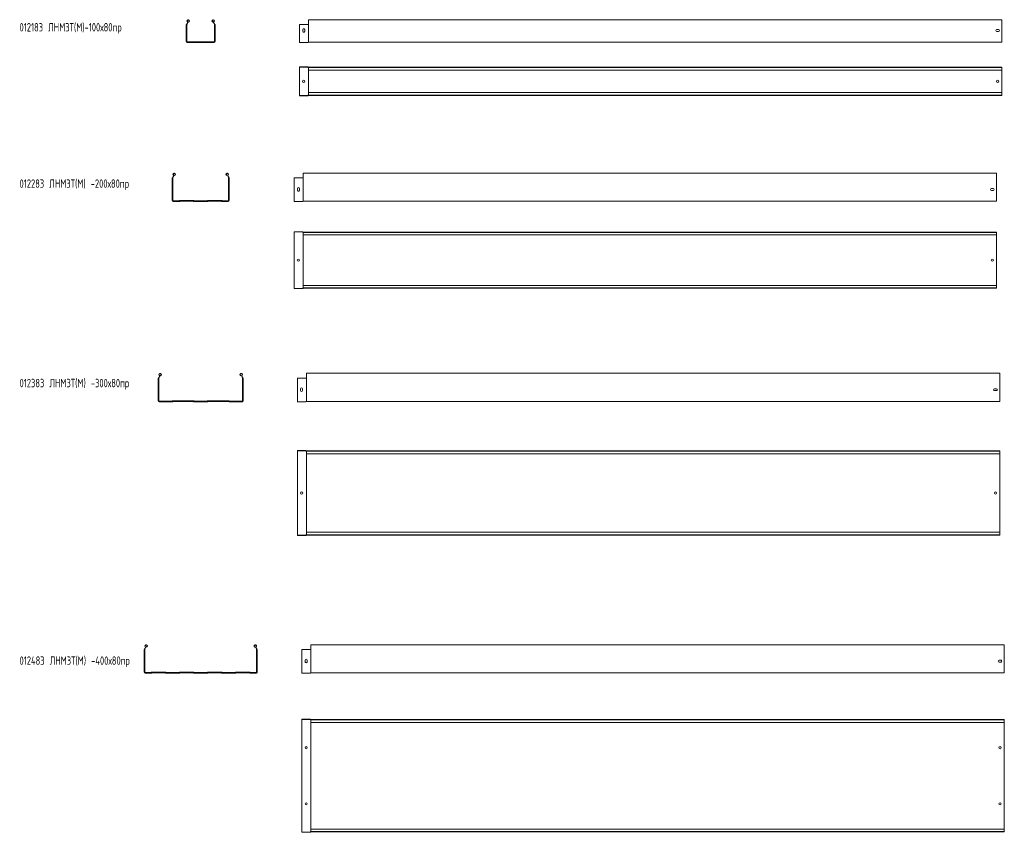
# Model space of a CAD drawing. Header units: millimetres. Extents: x -687 to 2818, y -3045 to -151.
import ezdxf

# ---------------------------------------------------------------- set-up
doc = ezdxf.new("R2010")
doc.units = ezdxf.units.MM
doc.styles.add('SLDTEXTSTYLE0', font='TXT', dxfattribs={"width": 0.7, "bigfont": 'bigfont'})

msp = doc.modelspace()

# ---------------------------------------------------------------- linework, layer by layer
at = {"color": 7, "linetype": 'Continuous', "lineweight": 15}
for p, q in [((-93.4, -168.4), (-93.9, -168.4)), ((-93.9, -229.3), (-93.9, -168.4)), ((-92.8, -168.4), (-93.4, -168.4)), ((-92.5, -168.4), (-92.8, -168.4)), ((-92.5, -229.3), (-92.5, -168.4)), ((-91.6, -229.3), (-91.6, -168.4)), ((-90.9, -164.3), (-90.6, -163.9)), ((-90.2, -164.9), (-89.9, -164.5)), ((-85.7, -160.1), (-85.9, -159.2)), ((0.6, -160.1), (0.8, -159.2)), ((4.8, -164.5), (5.1, -164.9)), ((5.5, -163.9), (5.8, -164.3)), ((6.6, -168.4), (6.6, -229.3)), ((7.5, -168.4), (7.7, -168.4)), ((7.5, -168.4), (7.5, -229.3)), ((7.7, -168.4), (8.3, -168.4)), ((8.3, -168.4), (8.9, -168.4)), ((8.9, -168.4), (8.9, -229.3)), ((338.5, -168.4), (309.2, -168.4)), ((309.2, -229.3), (309.2, -168.4)), ((339.9, -168.4), (338.5, -168.4)), ((340.3, -168.4), (339.9, -168.4)), ((341, -168.4), (340.3, -168.4)), ((341.2, -168.4), (341, -168.4)), ((2809.2, -151.1), (341.2, -151.1)), ((341.2, -158.6), (341.2, -151.1)), ((341.2, -163.9), (341.2, -158.6)), ((341.2, -164.3), (341.2, -163.9)), ((341.2, -168.4), (341.2, -164.3)), ((341.2, -229.3), (341.2, -168.4)), ((2809.2, -158.6), (2809.2, -151.1)), ((2809.2, -163.9), (2809.2, -158.6)), ((2809.2, -164.3), (2809.2, -163.9)), ((2809.2, -168.4), (2809.2, -164.3)), ((2809.2, -229.3), (2809.2, -168.4)), ((321, -192.9), (321, -186.4)), ((327.5, -186.4), (327.5, -192.9)), ((2791, -186.4), (2797.5, -186.4)), ((2797.5, -192.9), (2791, -192.9)), ((5.7, -230.2), (-90.7, -230.2)), ((5.7, -231.1), (-90.7, -231.1)), ((5.7, -232.5), (-90.7, -232.5)), ((309.2, -232.5), (309.2, -229.3)), ((338.5, -232.5), (309.2, -232.5)), ((340.3, -231.4), (339.9, -231.9)), ((341.2, -231.1), (341, -231.1)), ((341.2, -231.1), (341.2, -229.3)), ((341.2, -231.1), (2809.2, -231.1)), ((2809.2, -231.1), (2809.2, -229.3)), ((309.2, -320), (309.2, -319.1)), ((338.5, -319.1), (309.2, -319.1)), ((338.5, -320), (309.2, -320)), ((309.2, -320), (309.2, -322.3)), ((309.2, -322.3), (309.2, -418.7)), ((339.7, -320.8), (339.2, -320.3)), ((340.3, -320.2), (339.9, -319.6)), ((341.2, -320.5), (341, -320.5)), ((341.2, -321.4), (341, -321.4)), ((341.2, -320.5), (2809.2, -320.5)), ((341.2, -321.6), (341.2, -320.5)), ((2809.2, -321.6), (341.2, -321.6)), ((341.2, -330.7), (341.2, -321.6)), ((341.2, -330.7), (2809.2, -330.7)), ((341.2, -330.7), (341.2, -410.2)), ((2809.2, -321.6), (2809.2, -320.5)), ((2809.2, -330.7), (2809.2, -321.6)), ((2809.2, -330.7), (2809.2, -410.2)), ((309.2, -418.7), (309.2, -421)), ((339.7, -420.1), (339.2, -420.7)), ((341.2, -419.6), (341, -419.6)), ((341.2, -420.5), (341, -420.5)), ((2809.2, -410.2), (341.2, -410.2)), ((341.2, -419.3), (341.2, -410.2)), ((341.2, -419.3), (2809.2, -419.3)), ((341.2, -420.5), (341.2, -419.3)), ((341.2, -420.5), (2809.2, -420.5)), ((2809.2, -419.3), (2809.2, -410.2)), ((2809.2, -420.5), (2809.2, -419.3)), ((309.2, -421), (309.2, -421.9)), ((338.5, -421), (309.2, -421)), ((338.5, -421.9), (309.2, -421.9)), ((340.3, -420.8), (339.9, -421.3)), ((2790.2, -697.1), (322.2, -697.1)), ((322.2, -704.6), (322.2, -697.1)), ((2790.2, -704.6), (2790.2, -697.1)), ((-143.4, -714.4), (-143.9, -714.4)), ((-143.9, -795.3), (-143.9, -714.4)), ((-142.8, -714.4), (-143.4, -714.4)), ((-142.5, -714.4), (-142.8, -714.4)), ((-142.5, -795.3), (-142.5, -714.4)), ((-141.6, -795.3), (-141.6, -714.4)), ((-140.9, -710.2), (-140.6, -709.9)), ((-140.2, -710.9), (-139.9, -710.5)), ((-135.7, -706.1), (-135.9, -705.2)), ((50.6, -706.1), (50.8, -705.2)), ((54.8, -710.5), (55.1, -710.9)), ((55.5, -709.9), (55.8, -710.2)), ((56.6, -714.4), (56.6, -795.3)), ((57.5, -714.4), (57.5, -795.3)), ((57.5, -714.4), (57.7, -714.4)), ((57.7, -714.4), (58.3, -714.4)), ((58.3, -714.4), (58.9, -714.4)), ((58.9, -714.4), (58.9, -795.3)), ((319.5, -714.4), (290.2, -714.4)), ((290.2, -795.3), (290.2, -714.4)), ((320.9, -714.4), (319.5, -714.4)), ((321.4, -714.4), (320.9, -714.4)), ((322, -714.4), (321.4, -714.4)), ((322.2, -714.4), (322, -714.4)), ((322.2, -709.9), (322.2, -704.6)), ((322.2, -710.2), (322.2, -709.9)), ((322.2, -714.4), (322.2, -710.2)), ((322.2, -795.3), (322.2, -714.4)), ((2790.2, -709.9), (2790.2, -704.6)), ((2790.2, -710.2), (2790.2, -709.9)), ((2790.2, -714.4), (2790.2, -710.2)), ((2790.2, -795.3), (2790.2, -714.4)), ((302, -752.4), (302, -758.9)), ((308.5, -758.9), (308.5, -752.4)), ((2772, -752.4), (2778.5, -752.4)), ((2778.5, -758.9), (2772, -758.9)), ((-119.7, -796.2), (-140.7, -796.2)), ((-119.7, -797.1), (-140.7, -797.1)), ((-119.7, -798.5), (-140.7, -798.5)), ((-118.6, -795.7), (-118.7, -795.8)), ((-118, -796.4), (-118, -796.4)), ((-117, -797.4), (-117.1, -797.4)), ((-68.2, -795), (-116.9, -795)), ((-68.2, -795.9), (-116.9, -795.9)), ((-68.2, -797.3), (-116.9, -797.3)), ((-68, -797.4), (-68.1, -797.4)), ((-67.1, -796.4), (-67.1, -796.4)), ((-66.4, -795.8), (-66.5, -795.7)), ((-19.7, -796.2), (-65.4, -796.2)), ((-19.7, -797.1), (-65.4, -797.1)), ((-19.7, -798.5), (-65.4, -798.5)), ((-18.6, -795.7), (-18.7, -795.8)), ((-18, -796.4), (-18, -796.4)), ((-17, -797.4), (-17.1, -797.4)), ((31.8, -795), (-16.9, -795)), ((31.8, -795.9), (-16.9, -795.9)), ((31.8, -797.3), (-16.9, -797.3)), ((32, -797.4), (31.9, -797.4)), ((32.9, -796.4), (32.9, -796.4)), ((33.6, -795.8), (33.5, -795.7)), ((55.7, -796.2), (34.6, -796.2)), ((55.7, -797.1), (34.6, -797.1)), ((55.7, -798.5), (34.6, -798.5)), ((290.2, -798.5), (290.2, -795.3)), ((319.5, -798.5), (290.2, -798.5)), ((321.4, -797.4), (320.9, -797.9)), ((322.2, -797.1), (322, -797.1)), ((322.2, -797.1), (322.2, -795.3)), ((322.2, -797.1), (2790.2, -797.1)), ((2790.2, -797.1), (2790.2, -795.3)), ((290.2, -906.9), (290.2, -906)), ((319.5, -906), (290.2, -906)), ((319.5, -906.9), (290.2, -906.9)), ((290.2, -906.9), (290.2, -909.2)), ((290.2, -909.2), (290.2, -930.2)), ((320.7, -907.7), (320.2, -907.2)), ((321.4, -907.1), (320.9, -906.6)), ((322.2, -907.4), (322, -907.4)), ((322.2, -908.3), (322, -908.3)), ((322.2, -908.5), (322.2, -907.4)), ((322.2, -907.4), (2790.2, -907.4)), ((2790.2, -908.5), (322.2, -908.5)), ((322.2, -917.6), (322.2, -908.5)), ((2790.2, -908.5), (2790.2, -907.4)), ((2790.2, -917.6), (2790.2, -908.5)), ((290.2, -930.2), (290.2, -932.3)), ((290.2, -932.3), (290.2, -933)), ((290.2, -932.3), (290.2, -932.3)), ((290.2, -933), (290.2, -981.8)), ((322.2, -917.6), (2790.2, -917.6)), ((322.2, -917.6), (322.2, -930.2)), ((322.2, -930.2), (322.2, -931.3)), ((322.2, -931.3), (322.2, -933)), ((322.2, -931.3), (322.2, -931.3)), ((322.2, -933), (322.2, -981.8)), ((2790.2, -917.6), (2790.2, -930.2)), ((2790.2, -930.2), (2790.2, -931.3)), ((2790.2, -931.3), (2790.2, -933)), ((2790.2, -931.3), (2790.2, -931.3)), ((2790.2, -933), (2790.2, -981.8)), ((290.2, -981.8), (290.2, -982.5)), ((290.2, -982.5), (290.2, -982.5)), ((290.2, -982.5), (290.2, -984.6)), ((290.2, -984.6), (290.2, -1030.2)), ((322.2, -981.8), (322.2, -983.5)), ((322.2, -983.5), (322.2, -983.5)), ((322.2, -983.5), (322.2, -984.6)), ((322.2, -984.6), (322.2, -1030.2)), ((2790.2, -981.8), (2790.2, -983.5)), ((2790.2, -983.5), (2790.2, -983.5)), ((2790.2, -983.5), (2790.2, -984.6)), ((2790.2, -984.6), (2790.2, -1030.2)), ((290.2, -1030.2), (290.2, -1032.3)), ((290.2, -1032.3), (290.2, -1033)), ((290.2, -1032.3), (290.2, -1032.3)), ((290.2, -1033), (290.2, -1081.8)), ((322.2, -1030.2), (322.2, -1031.3)), ((322.2, -1031.3), (322.2, -1033)), ((322.2, -1031.3), (322.2, -1031.3)), ((322.2, -1033), (322.2, -1081.8)), ((2790.2, -1030.2), (2790.2, -1031.3)), ((2790.2, -1031.3), (2790.2, -1033)), ((2790.2, -1031.3), (2790.2, -1031.3)), ((2790.2, -1033), (2790.2, -1081.8)), ((290.2, -1081.8), (290.2, -1082.5)), ((290.2, -1082.5), (290.2, -1082.5)), ((290.2, -1082.5), (290.2, -1084.6)), ((290.2, -1084.6), (290.2, -1105.6)), ((322.2, -1081.8), (322.2, -1083.5)), ((322.2, -1083.5), (322.2, -1083.5)), ((322.2, -1083.5), (322.2, -1084.6)), ((322.2, -1084.6), (322.2, -1097.2)), ((2790.2, -1081.8), (2790.2, -1083.5)), ((2790.2, -1083.5), (2790.2, -1083.5)), ((2790.2, -1083.5), (2790.2, -1084.6)), ((2790.2, -1084.6), (2790.2, -1097.2)), ((290.2, -1105.6), (290.2, -1107.9)), ((290.2, -1107.9), (290.2, -1108.8)), ((319.5, -1107.9), (290.2, -1107.9)), ((319.5, -1108.8), (290.2, -1108.8)), ((320.7, -1107.1), (320.2, -1107.6)), ((321.4, -1107.7), (320.9, -1108.2)), ((322.2, -1106.5), (322, -1106.5)), ((322.2, -1107.4), (322, -1107.4)), ((2790.2, -1097.2), (322.2, -1097.2)), ((322.2, -1106.3), (322.2, -1097.2)), ((322.2, -1106.3), (2790.2, -1106.3)), ((322.2, -1107.4), (322.2, -1106.3)), ((322.2, -1107.4), (2790.2, -1107.4)), ((2790.2, -1106.3), (2790.2, -1097.2)), ((2790.2, -1107.4), (2790.2, -1106.3)), ((-193.4, -1427.4), (-193.9, -1427.4)), ((-193.9, -1508.3), (-193.9, -1427.4)), ((-192.8, -1427.4), (-193.4, -1427.4)), ((-192.5, -1427.4), (-192.8, -1427.4)), ((-192.5, -1508.3), (-192.5, -1427.4)), ((-191.6, -1508.3), (-191.6, -1427.4)), ((-190.9, -1423.2), (-190.6, -1422.9)), ((-190.2, -1423.8), (-189.9, -1423.5)), ((-185.7, -1419), (-185.9, -1418.2)), ((100.6, -1419), (100.8, -1418.2)), ((104.8, -1423.5), (105.1, -1423.8)), ((105.5, -1422.9), (105.8, -1423.2)), ((106.6, -1427.4), (106.6, -1508.3)), ((107.5, -1427.4), (107.5, -1508.3)), ((107.5, -1427.4), (107.7, -1427.4)), ((107.7, -1427.4), (108.3, -1427.4)), ((108.3, -1427.4), (108.9, -1427.4)), ((108.9, -1427.4), (108.9, -1508.3)), ((330.7, -1427.4), (301.4, -1427.4)), ((301.4, -1508.3), (301.4, -1427.4)), ((332, -1427.4), (330.7, -1427.4)), ((332.5, -1427.4), (332, -1427.4)), ((333.2, -1427.4), (332.5, -1427.4)), ((333.4, -1427.4), (333.2, -1427.4)), ((2801.4, -1410.1), (333.4, -1410.1)), ((333.4, -1417.6), (333.4, -1410.1)), ((333.4, -1422.9), (333.4, -1417.6)), ((333.4, -1423.2), (333.4, -1422.9)), ((333.4, -1427.4), (333.4, -1423.2)), ((333.4, -1508.3), (333.4, -1427.4)), ((2801.4, -1417.6), (2801.4, -1410.1)), ((2801.4, -1422.9), (2801.4, -1417.6)), ((2801.4, -1423.2), (2801.4, -1422.9)), ((2801.4, -1427.4), (2801.4, -1423.2)), ((2801.4, -1508.3), (2801.4, -1427.4)), ((313.1, -1465.4), (313.1, -1471.9)), ((319.6, -1471.9), (319.6, -1465.4)), ((2783.1, -1465.4), (2789.6, -1465.4)), ((2789.6, -1471.9), (2783.1, -1471.9)), ((-144.7, -1509.2), (-190.7, -1509.2)), ((-144.7, -1510.1), (-190.7, -1510.1)), ((-144.7, -1511.5), (-190.7, -1511.5)), ((-143.6, -1508.7), (-143.7, -1508.8)), ((-143, -1509.3), (-143, -1509.4)), ((-142, -1510.3), (-142.1, -1510.4)), ((-68.2, -1508), (-141.9, -1508)), ((-68.2, -1508.9), (-141.9, -1508.9)), ((-68.2, -1510.3), (-141.9, -1510.3)), ((-68, -1510.4), (-68.1, -1510.3)), ((-67.1, -1509.4), (-67.1, -1509.3)), ((-66.4, -1508.8), (-66.5, -1508.7)), ((-19.7, -1509.2), (-65.4, -1509.2)), ((-19.7, -1510.1), (-65.4, -1510.1)), ((-19.7, -1511.5), (-65.4, -1511.5)), ((-18.6, -1508.7), (-18.7, -1508.8)), ((-18, -1509.3), (-18, -1509.4)), ((-17, -1510.3), (-17.1, -1510.4)), ((56.8, -1508), (-16.9, -1508)), ((56.8, -1508.9), (-16.9, -1508.9)), ((56.8, -1510.3), (-16.9, -1510.3)), ((57, -1510.4), (56.9, -1510.3)), ((57.9, -1509.4), (57.9, -1509.3)), ((58.6, -1508.8), (58.5, -1508.7)), ((105.7, -1509.2), (59.6, -1509.2)), ((105.7, -1510.1), (59.6, -1510.1)), ((105.7, -1511.5), (59.6, -1511.5)), ((301.4, -1511.5), (301.4, -1508.3)), ((330.7, -1511.5), (301.4, -1511.5)), ((332.5, -1510.4), (332, -1510.9)), ((333.4, -1510.1), (333.2, -1510.1)), ((333.4, -1510.1), (333.4, -1508.3)), ((333.4, -1510.1), (2801.4, -1510.1)), ((2801.4, -1510.1), (2801.4, -1508.3)), ((301.4, -1686.1), (301.4, -1685.2)), ((330.7, -1685.2), (301.4, -1685.2)), ((330.7, -1686.1), (301.4, -1686.1)), ((301.4, -1686.1), (301.4, -1688.4)), ((301.4, -1688.4), (301.4, -1734.4)), ((331.8, -1686.9), (331.3, -1686.4)), ((332.5, -1686.3), (332, -1685.8)), ((333.4, -1686.6), (333.2, -1686.6)), ((333.4, -1687.5), (333.2, -1687.5)), ((333.4, -1687.7), (333.4, -1686.6)), ((333.4, -1686.6), (2801.4, -1686.6)), ((2801.4, -1687.7), (333.4, -1687.7)), ((333.4, -1696.8), (333.4, -1687.7)), ((333.4, -1696.8), (2801.4, -1696.8)), ((333.4, -1696.8), (333.4, -1734.4)), ((2801.4, -1687.7), (2801.4, -1686.6)), ((2801.4, -1696.8), (2801.4, -1687.7)), ((2801.4, -1696.8), (2801.4, -1734.4)), ((301.4, -1734.4), (301.4, -1736.4)), ((301.4, -1736.4), (301.4, -1736.5)), ((301.4, -1736.5), (301.4, -1737.2)), ((301.4, -1737.2), (301.4, -1810.9)), ((333.4, -1734.4), (333.4, -1735.4)), ((333.4, -1735.4), (333.4, -1735.5)), ((333.4, -1735.5), (333.4, -1737.2)), ((333.4, -1737.2), (333.4, -1810.9)), ((2801.4, -1734.4), (2801.4, -1735.4)), ((2801.4, -1735.4), (2801.4, -1735.5)), ((2801.4, -1735.5), (2801.4, -1737.2)), ((2801.4, -1737.2), (2801.4, -1810.9)), ((301.4, -1810.9), (301.4, -1811.7)), ((301.4, -1811.7), (301.4, -1811.7)), ((301.4, -1811.7), (301.4, -1813.8)), ((301.4, -1813.8), (301.4, -1859.4)), ((333.4, -1810.9), (333.4, -1812.6)), ((333.4, -1812.6), (333.4, -1812.7)), ((333.4, -1812.7), (333.4, -1813.8)), ((333.4, -1813.8), (333.4, -1859.4)), ((2801.4, -1810.9), (2801.4, -1812.6)), ((2801.4, -1812.6), (2801.4, -1812.7)), ((2801.4, -1812.7), (2801.4, -1813.8)), ((2801.4, -1813.8), (2801.4, -1859.4)), ((301.4, -1859.4), (301.4, -1861.4)), ((301.4, -1861.4), (301.4, -1861.5)), ((301.4, -1861.5), (301.4, -1862.2)), ((301.4, -1862.2), (301.4, -1935.9)), ((333.4, -1859.4), (333.4, -1860.4)), ((333.4, -1860.4), (333.4, -1860.5)), ((333.4, -1860.5), (333.4, -1862.2)), ((333.4, -1862.2), (333.4, -1935.9)), ((2801.4, -1859.4), (2801.4, -1860.4)), ((2801.4, -1860.4), (2801.4, -1860.5)), ((2801.4, -1860.5), (2801.4, -1862.2)), ((2801.4, -1862.2), (2801.4, -1935.9)), ((301.4, -1935.9), (301.4, -1936.7)), ((301.4, -1936.7), (301.4, -1936.7)), ((301.4, -1936.7), (301.4, -1938.8)), ((301.4, -1938.8), (301.4, -1984.8)), ((333.4, -1935.9), (333.4, -1937.6)), ((333.4, -1937.6), (333.4, -1937.7)), ((333.4, -1937.7), (333.4, -1938.8)), ((333.4, -1938.8), (333.4, -1976.3)), ((2801.4, -1935.9), (2801.4, -1937.6)), ((2801.4, -1937.6), (2801.4, -1937.7)), ((2801.4, -1937.7), (2801.4, -1938.8)), ((2801.4, -1938.8), (2801.4, -1976.3)), ((301.4, -1984.8), (301.4, -1987.1)), ((330.7, -1987.1), (301.4, -1987.1)), ((301.4, -1987.1), (301.4, -1988)), ((330.7, -1988), (301.4, -1988)), ((331.8, -1986.3), (331.3, -1986.8)), ((332.5, -1986.9), (332, -1987.4)), ((333.4, -1985.7), (333.2, -1985.7)), ((333.4, -1986.6), (333.2, -1986.6)), ((2801.4, -1976.3), (333.4, -1976.3)), ((333.4, -1985.4), (333.4, -1976.3)), ((333.4, -1985.4), (2801.4, -1985.4)), ((333.4, -1986.6), (333.4, -1985.4)), ((333.4, -1986.6), (2801.4, -1986.6)), ((2801.4, -1985.4), (2801.4, -1976.3)), ((2801.4, -1986.6), (2801.4, -1985.4)), ((2817.8, -2376.5), (349.8, -2376.5)), ((349.8, -2384), (349.8, -2376.5)), ((2817.8, -2384), (2817.8, -2376.5)), ((-243.4, -2393.8), (-243.9, -2393.8)), ((-243.9, -2393.8), (-243.9, -2474.7)), ((-242.8, -2393.8), (-243.4, -2393.8)), ((-242.5, -2393.8), (-242.8, -2393.8)), ((-242.5, -2474.7), (-242.5, -2393.8)), ((-241.6, -2474.7), (-241.6, -2393.8)), ((-240.9, -2389.6), (-240.6, -2389.3)), ((-240.2, -2390.2), (-239.9, -2389.9)), ((-235.7, -2385.4), (-235.9, -2384.6)), ((150.6, -2385.4), (150.8, -2384.6)), ((154.8, -2389.9), (155.1, -2390.2)), ((155.5, -2389.3), (155.8, -2389.6)), ((156.6, -2393.8), (156.6, -2474.7)), ((157.5, -2393.8), (157.7, -2393.8)), ((157.5, -2393.8), (157.5, -2474.7)), ((157.7, -2393.8), (158.3, -2393.8)), ((158.3, -2393.8), (158.9, -2393.8)), ((158.9, -2474.7), (158.9, -2393.8)), ((347.1, -2393.8), (317.8, -2393.8)), ((317.8, -2393.8), (317.8, -2474.7)), ((348.5, -2393.8), (347.1, -2393.8)), ((348.9, -2393.8), (348.5, -2393.8)), ((349.6, -2393.8), (348.9, -2393.8)), ((349.8, -2393.8), (349.6, -2393.8)), ((349.8, -2389.3), (349.8, -2384)), ((349.8, -2389.6), (349.8, -2389.3)), ((349.8, -2393.8), (349.8, -2389.6)), ((349.8, -2393.8), (349.8, -2474.7)), ((2817.8, -2389.3), (2817.8, -2384)), ((2817.8, -2389.6), (2817.8, -2389.3)), ((2817.8, -2393.8), (2817.8, -2389.6)), ((2817.8, -2474.7), (2817.8, -2393.8)), ((329.6, -2431.7), (329.6, -2438.2)), ((336.1, -2438.2), (336.1, -2431.7)), ((2799.6, -2431.7), (2806.1, -2431.7)), ((2806.1, -2438.2), (2799.6, -2438.2)), ((-219.7, -2475.6), (-240.7, -2475.6)), ((-219.7, -2476.5), (-240.7, -2476.5)), ((-240.7, -2477.9), (-219.7, -2477.9)), ((-218.6, -2475.1), (-218.7, -2475.2)), ((-218, -2475.7), (-218, -2475.8)), ((-217.1, -2476.8), (-217, -2476.7)), ((-168.2, -2474.4), (-216.9, -2474.4)), ((-168.2, -2475.3), (-216.9, -2475.3)), ((-216.9, -2476.7), (-168.2, -2476.7)), ((-168.1, -2476.7), (-168, -2476.8)), ((-167.1, -2475.8), (-167.1, -2475.7)), ((-166.4, -2475.2), (-166.5, -2475.1)), ((-119.7, -2475.6), (-165.4, -2475.6)), ((-119.7, -2476.5), (-165.4, -2476.5)), ((-165.4, -2477.9), (-119.7, -2477.9)), ((-118.6, -2475.1), (-118.7, -2475.2)), ((-118, -2475.7), (-118, -2475.8)), ((-117.1, -2476.8), (-117, -2476.7)), ((-68.2, -2474.4), (-116.9, -2474.4)), ((-68.2, -2475.3), (-116.9, -2475.3)), ((-116.9, -2476.7), (-68.2, -2476.7)), ((-68.1, -2476.7), (-68, -2476.8)), ((-67.1, -2475.8), (-67.1, -2475.7)), ((-66.4, -2475.2), (-66.5, -2475.1)), ((-19.7, -2475.6), (-65.4, -2475.6)), ((-19.7, -2476.5), (-65.4, -2476.5)), ((-65.4, -2477.9), (-19.7, -2477.9)), ((-18.6, -2475.1), (-18.7, -2475.2)), ((-18, -2475.7), (-18, -2475.8)), ((-17.1, -2476.8), (-17, -2476.7)), ((31.8, -2474.4), (-16.9, -2474.4)), ((31.8, -2475.3), (-16.9, -2475.3)), ((-16.9, -2476.7), (31.8, -2476.7)), ((31.9, -2476.7), (32, -2476.8)), ((32.9, -2475.8), (32.9, -2475.7)), ((33.6, -2475.2), (33.5, -2475.1)), ((80.3, -2475.6), (34.6, -2475.6)), ((80.3, -2476.5), (34.6, -2476.5)), ((34.6, -2477.9), (80.3, -2477.9)), ((81.4, -2475.1), (81.3, -2475.2)), ((82, -2475.7), (82, -2475.8)), ((82.9, -2476.8), (83, -2476.7)), ((131.8, -2474.4), (83.1, -2474.4)), ((131.8, -2475.3), (83.1, -2475.3)), ((83.1, -2476.7), (131.8, -2476.7)), ((131.9, -2476.7), (132, -2476.8)), ((132.9, -2475.8), (132.9, -2475.7)), ((133.6, -2475.2), (133.5, -2475.1)), ((155.7, -2475.6), (134.6, -2475.6)), ((155.7, -2476.5), (134.6, -2476.5)), ((134.6, -2477.9), (155.7, -2477.9)), ((317.8, -2474.7), (317.8, -2477.9)), ((347.1, -2477.9), (317.8, -2477.9)), ((348.9, -2476.8), (348.5, -2477.3)), ((349.8, -2476.5), (349.6, -2476.5)), ((349.8, -2474.7), (349.8, -2476.5)), ((349.8, -2476.5), (2817.8, -2476.5)), ((2817.8, -2476.5), (2817.8, -2474.7)), ((347.1, -2641.8), (317.8, -2641.8)), ((317.8, -2642.7), (317.8, -2641.8)), ((347.1, -2642.7), (317.8, -2642.7)), ((317.8, -2645), (317.8, -2642.7)), ((317.8, -2666), (317.8, -2645)), ((348.3, -2643.5), (347.8, -2643)), ((348.9, -2642.9), (348.5, -2642.4)), ((349.8, -2643.2), (349.6, -2643.2)), ((349.8, -2644.1), (349.6, -2644.1)), ((349.8, -2644.3), (349.8, -2643.2)), ((349.8, -2643.2), (2817.8, -2643.2)), ((2817.8, -2644.3), (349.8, -2644.3)), ((349.8, -2653.4), (349.8, -2644.3)), ((349.8, -2653.4), (2817.8, -2653.4)), ((349.8, -2666), (349.8, -2653.4)), ((2817.8, -2644.3), (2817.8, -2643.2)), ((2817.8, -2653.4), (2817.8, -2644.3)), ((2817.8, -2653.4), (2817.8, -2666)), ((317.8, -2668), (317.8, -2666)), ((317.8, -2668.1), (317.8, -2668)), ((317.8, -2668.8), (317.8, -2668.1)), ((317.8, -2717.5), (317.8, -2668.8)), ((349.8, -2667), (349.8, -2666)), ((349.8, -2667.1), (349.8, -2667)), ((349.8, -2668.8), (349.8, -2667.1)), ((349.8, -2717.5), (349.8, -2668.8)), ((2817.8, -2666), (2817.8, -2667)), ((2817.8, -2667), (2817.8, -2667.1)), ((2817.8, -2667.1), (2817.8, -2668.8)), ((2817.8, -2668.8), (2817.8, -2717.5)), ((317.8, -2718.3), (317.8, -2717.5)), ((317.8, -2718.3), (317.8, -2718.3)), ((317.8, -2720.4), (317.8, -2718.3)), ((317.8, -2766), (317.8, -2720.4)), ((349.8, -2719.2), (349.8, -2717.5)), ((349.8, -2719.3), (349.8, -2719.2)), ((349.8, -2720.4), (349.8, -2719.3)), ((349.8, -2766), (349.8, -2720.4)), ((2817.8, -2717.5), (2817.8, -2719.2)), ((2817.8, -2719.2), (2817.8, -2719.3)), ((2817.8, -2719.3), (2817.8, -2720.4)), ((2817.8, -2720.4), (2817.8, -2766)), ((317.8, -2768), (317.8, -2766)), ((317.8, -2768.1), (317.8, -2768)), ((317.8, -2768.8), (317.8, -2768.1)), ((349.8, -2767), (349.8, -2766)), ((349.8, -2767.1), (349.8, -2767)), ((349.8, -2768.8), (349.8, -2767.1)), ((2817.8, -2766), (2817.8, -2767)), ((2817.8, -2767), (2817.8, -2767.1)), ((2817.8, -2767.1), (2817.8, -2768.8)), ((317.8, -2817.5), (317.8, -2768.8)), ((349.8, -2817.5), (349.8, -2768.8)), ((2817.8, -2768.8), (2817.8, -2817.5)), ((317.8, -2818.3), (317.8, -2817.5)), ((317.8, -2818.3), (317.8, -2818.3)), ((317.8, -2820.4), (317.8, -2818.3)), ((317.8, -2866), (317.8, -2820.4)), ((349.8, -2819.2), (349.8, -2817.5)), ((349.8, -2819.3), (349.8, -2819.2)), ((349.8, -2820.4), (349.8, -2819.3)), ((349.8, -2866), (349.8, -2820.4)), ((2817.8, -2817.5), (2817.8, -2819.2)), ((2817.8, -2819.2), (2817.8, -2819.3)), ((2817.8, -2819.3), (2817.8, -2820.4)), ((2817.8, -2820.4), (2817.8, -2866)), ((317.8, -2868), (317.8, -2866)), ((317.8, -2868.1), (317.8, -2868)), ((317.8, -2868.8), (317.8, -2868.1)), ((317.8, -2917.5), (317.8, -2868.8)), ((349.8, -2867), (349.8, -2866)), ((349.8, -2867.1), (349.8, -2867)), ((349.8, -2868.8), (349.8, -2867.1)), ((349.8, -2917.5), (349.8, -2868.8)), ((2817.8, -2866), (2817.8, -2867)), ((2817.8, -2867), (2817.8, -2867.1)), ((2817.8, -2867.1), (2817.8, -2868.8)), ((2817.8, -2868.8), (2817.8, -2917.5)), ((317.8, -2918.3), (317.8, -2917.5)), ((317.8, -2918.3), (317.8, -2918.3)), ((317.8, -2920.4), (317.8, -2918.3)), ((317.8, -2966), (317.8, -2920.4)), ((349.8, -2919.2), (349.8, -2917.5)), ((349.8, -2919.3), (349.8, -2919.2)), ((349.8, -2920.4), (349.8, -2919.3)), ((349.8, -2966), (349.8, -2920.4)), ((2817.8, -2917.5), (2817.8, -2919.2)), ((2817.8, -2919.2), (2817.8, -2919.3)), ((2817.8, -2919.3), (2817.8, -2920.4)), ((2817.8, -2920.4), (2817.8, -2966)), ((317.8, -2968), (317.8, -2966)), ((317.8, -2968.1), (317.8, -2968)), ((317.8, -2968.8), (317.8, -2968.1)), ((317.8, -3017.5), (317.8, -2968.8)), ((349.8, -2967), (349.8, -2966)), ((349.8, -2967.1), (349.8, -2967)), ((349.8, -2968.8), (349.8, -2967.1)), ((349.8, -3017.5), (349.8, -2968.8)), ((2817.8, -2966), (2817.8, -2967)), ((2817.8, -2967), (2817.8, -2967.1)), ((2817.8, -2967.1), (2817.8, -2968.8)), ((2817.8, -2968.8), (2817.8, -3017.5)), ((317.8, -3018.3), (317.8, -3017.5)), ((317.8, -3018.3), (317.8, -3018.3)), ((317.8, -3020.4), (317.8, -3018.3)), ((317.8, -3041.4), (317.8, -3020.4)), ((317.8, -3043.7), (317.8, -3041.4)), ((317.8, -3043.7), (317.8, -3044.6)), ((347.1, -3043.7), (317.8, -3043.7)), ((347.1, -3044.6), (317.8, -3044.6)), ((348.3, -3042.9), (347.8, -3043.4)), ((348.9, -3043.5), (348.5, -3044)), ((349.8, -3042.3), (349.6, -3042.3)), ((349.8, -3043.2), (349.6, -3043.2)), ((349.8, -3019.2), (349.8, -3017.5)), ((349.8, -3019.3), (349.8, -3019.2)), ((349.8, -3020.4), (349.8, -3019.3)), ((349.8, -3032.9), (349.8, -3020.4)), ((2817.8, -3032.9), (349.8, -3032.9)), ((349.8, -3042), (349.8, -3032.9)), ((349.8, -3042), (2817.8, -3042)), ((349.8, -3043.2), (349.8, -3042)), ((349.8, -3043.2), (2817.8, -3043.2)), ((2817.8, -3017.5), (2817.8, -3019.2)), ((2817.8, -3019.2), (2817.8, -3019.3)), ((2817.8, -3019.3), (2817.8, -3020.4)), ((2817.8, -3020.4), (2817.8, -3032.9)), ((2817.8, -3042), (2817.8, -3032.9)), ((2817.8, -3043.2), (2817.8, -3042))]:
    msp.add_line(p, q, dxfattribs=at)
for centre in [(324.2, -370.5), (2794.2, -370.5), (305.2, -1007.4), (2775.2, -1007.4), (316.4, -1836.6), (2786.4, -1836.6), (332.8, -2743.2), (2802.8, -2743.2), (332.8, -2943.2), (2802.8, -2943.2)]:
    msp.add_circle(centre, 4, dxfattribs=at)
for centre, radius, start, end in [((-86.5, -168.4), 6, 136.4642, 180), ((-86.5, -168.4), 5.1, 136.4642, 180), ((-86.9, -155.7), 4.55, 285, 219.6825), ((-93.5, -161.1), 4, 316.4642, 39.6825), ((-86.9, -155.7), 3.65, 285, 219.6825), ((-93.5, -161.1), 4.9, 316.4642, 39.6825), ((1.8, -155.7), 4.55, 320.3175, 255), ((1.8, -155.7), 3.65, 320.3175, 255), ((8.4, -161.1), 4.9, 140.3175, 223.5358), ((8.4, -161.1), 4, 140.3175, 223.5358), ((1.5, -168.4), 5.1, 0, 43.5358), ((1.5, -168.4), 6, 360, 43.5358), ((324.2, -186.4), 3.25, 0, 180), ((324.2, -192.9), 3.25, 180, 0), ((2791, -189.6), 3.25, 90, 270), ((2797.5, -189.6), 3.25, 270, 90), ((-90.7, -229.3), 3.2, 180, 270), ((-90.7, -229.3), 1.8, 180, 270), ((-90.7, -229.3), 0.9, 180, 270), ((5.7, -229.3), 3.2, 270, 0), ((5.7, -229.3), 0.9, 270, 0), ((5.7, -229.3), 1.8, 270, 360), ((338.5, -230.7), 1.8, 270, 317.6859), ((341, -232), 0.9, 90, 137.6859), ((338.5, -320.9), 1.8, 42.3141, 90), ((338.5, -320.9), 0.9, 42.3141, 90), ((341, -319.6), 1.8, 222.3141, 270), ((341, -319.6), 0.9, 222.3141, 270), ((341, -421.4), 1.8, 90, 137.6859), ((341, -421.4), 0.9, 90, 137.6859), ((338.5, -420.1), 0.9, 270, 317.6859), ((338.5, -420.1), 1.8, 270, 317.6859), ((-136.9, -701.7), 4.55, 285, 219.6825), ((-136.9, -701.7), 3.65, 285, 219.6825), ((51.8, -701.7), 4.55, 320.3175, 255), ((51.8, -701.7), 3.65, 320.3175, 255), ((-136.5, -714.4), 6, 136.4642, 180), ((-136.5, -714.4), 5.1, 136.4642, 180), ((-143.5, -707.1), 4, 316.4642, 39.6825), ((-143.5, -707.1), 4.9, 316.4642, 39.6825), ((58.4, -707.1), 4.9, 140.3175, 223.5358), ((58.4, -707.1), 4, 140.3175, 223.5358), ((51.5, -714.4), 5.1, 360, 43.5358), ((51.5, -714.4), 6, 360, 43.5358), ((305.2, -752.4), 3.25, 0, 180), ((305.2, -758.9), 3.25, 180, 0), ((2772, -755.6), 3.25, 90, 270), ((2778.5, -755.6), 3.25, 270, 90), ((-140.7, -795.3), 3.2, 180, 270), ((-140.7, -795.3), 1.8, 180, 270), ((-140.7, -795.3), 0.9, 180, 270), ((-119.7, -794.7), 1.5, 270, 315), ((-119.7, -794.7), 2.4, 270, 315), ((-119.7, -794.7), 3.8, 270, 315), ((-116.9, -797.4), 2.4, 90, 135), ((-116.9, -797.4), 1.5, 90, 135), ((-116.9, -797.4), 0.1, 90, 135), ((-68.2, -797.4), 2.4, 45, 90), ((-68.2, -797.4), 1.5, 45, 90), ((-68.2, -797.4), 0.1, 45, 90), ((-65.4, -794.7), 3.8, 225, 270), ((-65.4, -794.7), 2.4, 225, 270), ((-65.4, -794.7), 1.5, 225, 270), ((-19.7, -794.7), 1.5, 270, 315), ((-19.7, -794.7), 2.4, 270, 315), ((-19.7, -794.7), 3.8, 270, 315), ((-16.9, -797.4), 2.4, 90, 135), ((-16.9, -797.4), 1.5, 90, 135), ((-16.9, -797.4), 0.1, 90, 135), ((31.8, -797.4), 2.4, 45, 90), ((31.8, -797.4), 1.5, 45, 90), ((31.8, -797.4), 0.1, 45, 90), ((34.6, -794.7), 3.8, 225, 270), ((34.6, -794.7), 2.4, 225, 270), ((34.6, -794.7), 1.5, 225, 270), ((55.7, -795.3), 0.9, 270, 0), ((55.7, -795.3), 1.8, 270, 360), ((55.7, -795.3), 3.2, 270, 0), ((319.5, -796.7), 1.8, 270, 317.6859), ((322, -798), 0.9, 90, 137.6859), ((319.5, -907.8), 1.8, 42.3141, 90), ((319.5, -907.8), 0.9, 42.3141, 90), ((322, -906.5), 1.8, 222.3141, 270), ((322, -906.5), 0.9, 222.3141, 270), ((319.5, -1107), 0.9, 270, 317.6859), ((319.5, -1107), 1.8, 270, 317.6859), ((322, -1108.3), 1.8, 90, 137.6859), ((322, -1108.3), 0.9, 90, 137.6859), ((-186.5, -1427.4), 6, 136.4642, 180), ((-186.5, -1427.4), 5.1, 136.4642, 180), ((-186.9, -1414.7), 4.55, 285, 219.6825), ((-193.5, -1420.1), 4, 316.4642, 39.6825), ((-186.9, -1414.7), 3.65, 285, 219.6825), ((-193.5, -1420.1), 4.9, 316.4642, 39.6825), ((101.8, -1414.7), 4.55, 320.3175, 255), ((101.8, -1414.7), 3.65, 320.3175, 255), ((108.4, -1420.1), 4.9, 140.3175, 223.5358), ((108.4, -1420.1), 4, 140.3175, 223.5358), ((101.5, -1427.4), 5.1, 0, 43.5358), ((101.5, -1427.4), 6, 360, 43.5358), ((316.4, -1465.4), 3.25, 0, 180), ((316.4, -1471.9), 3.25, 180, 0), ((2783.1, -1468.6), 3.25, 90, 270), ((2789.6, -1468.6), 3.25, 270, 90), ((-190.7, -1508.3), 3.2, 180, 270), ((-190.7, -1508.3), 1.8, 180, 270), ((-190.7, -1508.3), 0.9, 180, 270), ((-144.7, -1507.7), 1.5, 270, 315), ((-144.7, -1507.7), 2.4, 270, 315), ((-144.7, -1507.7), 3.8, 270, 315), ((-141.9, -1510.4), 2.4, 90, 135), ((-141.9, -1510.4), 1.5, 90, 135), ((-141.9, -1510.4), 0.1, 90, 135), ((-68.2, -1510.4), 2.4, 45, 90), ((-68.2, -1510.4), 1.5, 45, 90), ((-68.2, -1510.4), 0.1, 45, 90), ((-65.4, -1507.7), 3.8, 225, 270), ((-65.4, -1507.7), 2.4, 225, 270), ((-65.4, -1507.7), 1.5, 225, 270), ((-19.7, -1507.7), 1.5, 270, 315), ((-19.7, -1507.7), 2.4, 270, 315), ((-19.7, -1507.7), 3.8, 270, 315), ((-16.9, -1510.4), 2.4, 90, 135), ((-16.9, -1510.4), 1.5, 90, 135), ((-16.9, -1510.4), 0.1, 90, 135), ((56.8, -1510.4), 2.4, 45, 90), ((56.8, -1510.4), 1.5, 45, 90), ((56.8, -1510.4), 0.1, 45, 90), ((59.6, -1507.7), 3.8, 225, 270), ((59.6, -1507.7), 2.4, 225, 270), ((59.6, -1507.7), 1.5, 225, 270), ((105.7, -1508.3), 0.9, 270, 0), ((105.7, -1508.3), 1.8, 270, 0), ((105.7, -1508.3), 3.2, 270, 0), ((330.7, -1509.7), 1.8, 270, 317.6859), ((333.2, -1511), 0.9, 90, 137.6859), ((330.7, -1687), 1.8, 42.3141, 90), ((330.7, -1687), 0.9, 42.3141, 90), ((333.2, -1685.7), 1.8, 222.3141, 270), ((333.2, -1685.7), 0.9, 222.3141, 270), ((330.7, -1986.2), 0.9, 270, 317.6859), ((330.7, -1986.2), 1.8, 270, 317.6859), ((333.2, -1987.5), 1.8, 90, 137.6859), ((333.2, -1987.5), 0.9, 90, 137.6859), ((-236.9, -2381), 4.55, 285, 219.6825), ((-236.9, -2381), 3.65, 285, 219.6825), ((151.8, -2381), 4.55, 320.3175, 255), ((151.8, -2381), 3.65, 320.3175, 255), ((-236.5, -2393.8), 6, 136.4642, 180), ((-236.5, -2393.8), 5.1, 136.4642, 180), ((-243.5, -2386.5), 4, 316.4642, 39.6825), ((-243.5, -2386.5), 4.9, 316.4642, 39.6825), ((158.4, -2386.5), 4.9, 140.3175, 223.5358), ((158.4, -2386.5), 4, 140.3175, 223.5358), ((151.5, -2393.8), 5.1, 0, 43.5358), ((151.5, -2393.8), 6, 0, 43.5358), ((332.8, -2431.7), 3.25, 0, 180), ((332.8, -2438.2), 3.25, 180, 0), ((2799.6, -2435), 3.25, 90, 270), ((2806.1, -2435), 3.25, 270, 90), ((-240.7, -2474.7), 3.2, 180, 270), ((-240.7, -2474.7), 1.8, 180, 270), ((-240.7, -2474.7), 0.9, 180, 270), ((-219.7, -2474.1), 1.5, 270, 315), ((-219.7, -2474.1), 2.4, 270, 315), ((-219.7, -2474.1), 3.8, 270, 315), ((-216.9, -2476.8), 2.4, 90, 135), ((-216.9, -2476.8), 1.5, 90, 135), ((-216.9, -2476.8), 0.1, 90, 135), ((-168.2, -2476.8), 2.4, 45, 90), ((-168.2, -2476.8), 1.5, 45, 90), ((-168.2, -2476.8), 0.1, 45, 90), ((-165.4, -2474.1), 3.8, 225, 270), ((-165.4, -2474.1), 2.4, 225, 270), ((-165.4, -2474.1), 1.5, 225, 270), ((-119.7, -2474.1), 1.5, 270, 315), ((-119.7, -2474.1), 2.4, 270, 315), ((-119.7, -2474.1), 3.8, 270, 315), ((-116.9, -2476.8), 2.4, 90, 135), ((-116.9, -2476.8), 1.5, 90, 135), ((-116.9, -2476.8), 0.1, 90, 135), ((-68.2, -2476.8), 2.4, 45, 90), ((-68.2, -2476.8), 1.5, 45, 90), ((-68.2, -2476.8), 0.1, 45, 90), ((-65.4, -2474.1), 3.8, 225, 270), ((-65.4, -2474.1), 2.4, 225, 270), ((-65.4, -2474.1), 1.5, 225, 270), ((-19.7, -2474.1), 1.5, 270, 315), ((-19.7, -2474.1), 2.4, 270, 315), ((-19.7, -2474.1), 3.8, 270, 315), ((-16.9, -2476.8), 2.4, 90, 135), ((-16.9, -2476.8), 1.5, 90, 135), ((-16.9, -2476.8), 0.1, 90, 135), ((31.8, -2476.8), 2.4, 45, 90), ((31.8, -2476.8), 1.5, 45, 90), ((31.8, -2476.8), 0.1, 45, 90), ((34.6, -2474.1), 3.8, 225, 270), ((34.6, -2474.1), 2.4, 225, 270), ((34.6, -2474.1), 1.5, 225, 270), ((80.3, -2474.1), 1.5, 270, 315), ((80.3, -2474.1), 2.4, 270, 315), ((80.3, -2474.1), 3.8, 270, 315), ((83.1, -2476.8), 2.4, 90, 135), ((83.1, -2476.8), 1.5, 90, 135), ((83.1, -2476.8), 0.1, 90, 135), ((131.8, -2476.8), 2.4, 45, 90), ((131.8, -2476.8), 1.5, 45, 90), ((131.8, -2476.8), 0.1, 45, 90), ((134.6, -2474.1), 3.8, 225, 270), ((134.6, -2474.1), 2.4, 225, 270), ((134.6, -2474.1), 1.5, 225, 270), ((155.7, -2474.7), 3.2, 270, 0), ((155.7, -2474.7), 0.9, 270, 0), ((155.7, -2474.7), 1.8, 270, 0), ((347.1, -2476.1), 1.8, 270, 317.6859), ((349.6, -2477.4), 0.9, 90, 137.6859), ((347.1, -2643.6), 1.8, 42.3141, 90), ((347.1, -2643.6), 0.9, 42.3141, 90), ((349.6, -2642.3), 1.8, 222.3141, 270), ((349.6, -2642.3), 0.9, 222.3141, 270), ((347.1, -3042.8), 0.9, 270, 317.6859), ((347.1, -3042.8), 1.8, 270, 317.6859), ((349.6, -3044.1), 1.8, 90, 137.6859), ((349.6, -3044.1), 0.9, 90, 137.6859)]:
    msp.add_arc(centre, radius, start, end, dxfattribs=at)

# ---------------------------------------------------------------- texts
at = {"color": 7, "linetype": 'Continuous', "lineweight": 0, "char_height": 30, "attachment_point": 1, "style": 'SLDTEXTSTYLE0'}
for s, insert in [('012183 \\M+1844C\\M+1844E\\M+1844D\\M+18448\\M+18453(\\M+1844D)-100\\M+1848780\\M+18481\\M+18482', (-687.5, -163.2)), ('012283 \\M+1844C\\M+1844E\\M+1844D\\M+18448\\M+18453(\\M+1844D) -200\\M+1848780\\M+18481\\M+18482', (-687.5, -719.8)), ('012383 \\M+1844C\\M+1844E\\M+1844D\\M+18448\\M+18453(\\M+1844D) -300\\M+1848780\\M+18481\\M+18482', (-687.5, -1430)), ('012483 \\M+1844C\\M+1844E\\M+1844D\\M+18448\\M+18453(\\M+1844D) -400\\M+1848780\\M+18481\\M+18482', (-687.5, -2418.2))]:
    msp.add_mtext(s, dxfattribs=dict(at, insert=insert))

doc.saveas('drawing.dxf')
